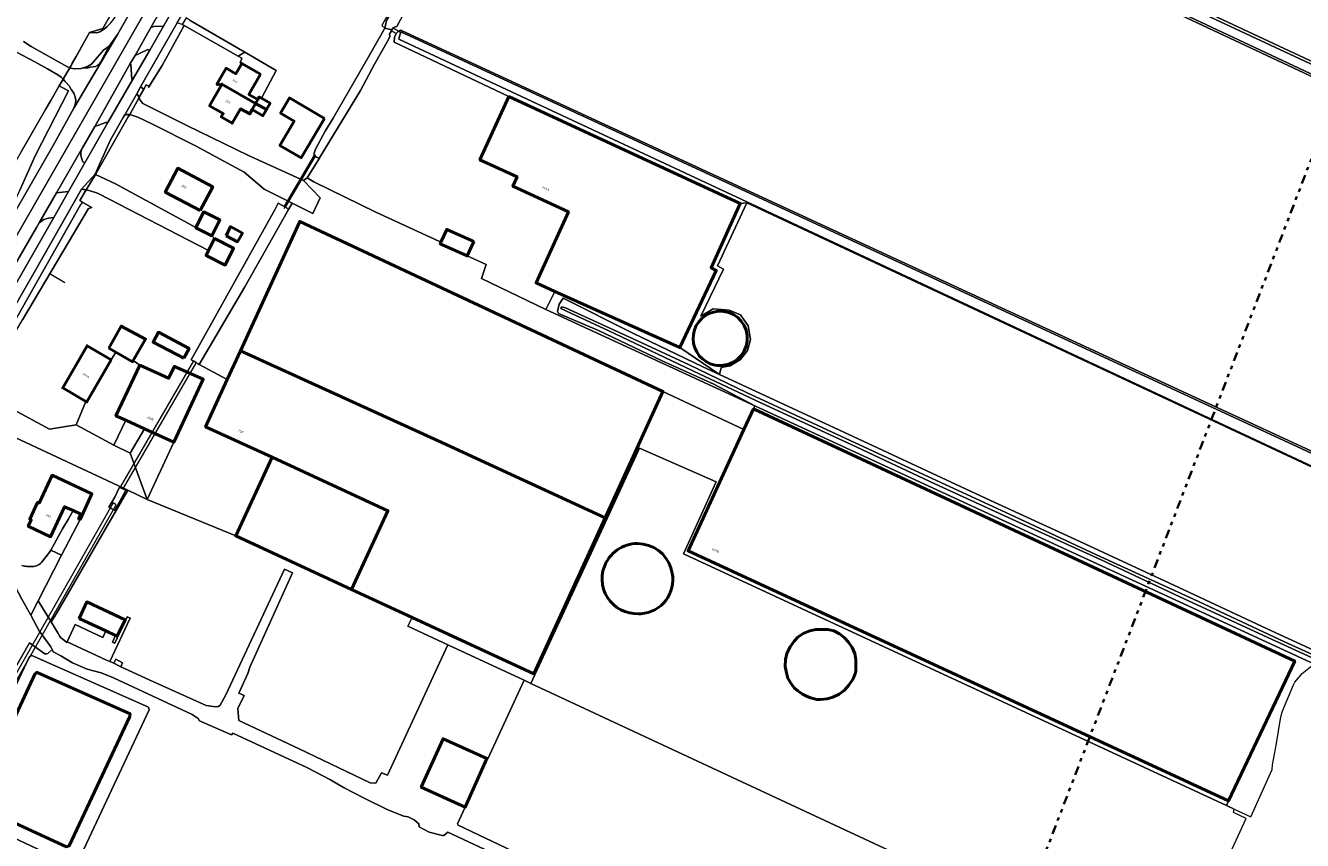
# Model space of a CAD drawing. Header units: metres. Extents: x 113441 to 115918, y 474822 to 477887.
# Tile 47 of 145: x 115043 to 115405, y 475454 to 475686. Entities that reach past the tile are written whole.
import ezdxf
from ezdxf.enums import TextEntityAlignment as Align

# ---------------------------------------------------------------- set-up
doc = ezdxf.new("R2010")
doc.units = ezdxf.units.M
doc.linetypes.add('AL-TEKENBLADGRENS', pattern=[11.5, 2.5, -1.5, 1, -1.5, 1, -1.5, 2.5])
for name, color, linetype, lineweight in [('B-WE-GR-BEPLANTING_CULTUUR_VASTE PLANTENVAK-GV', 252, 'Continuous', 18), ('B-WE-GR-BOUWLAND-GV', 252, 'Continuous', 13), ('B-WE-GR-GRAS-GV', 252, 'Continuous', 13), ('B-WE-GW-TALUD_KRUIN-G', 252, 'Continuous', 18), ('B-WE-IE-TERREINAFSCHEIDING_KUNSTMATIG_HEKWERK-G', 252, 'IE-TERREINAFSCHEIDING-KUNSTMATIG', 18), ('B-WE-IE-TERREINAFSCHEIDING_KUNSTMATIG_HEKWERK_RASTER-G', 252, 'IE-TERREINAFSCHEIDING-KUNSTMATIG', 18), ('B-WE-KW-KUNSTWERK_DUIKER-G', 252, 'Continuous', 18), ('B-WE-KW-KUNSTWERK_DUIKER-GV', 252, 'Continuous', 18), ('B-WE-OG-BEBOUWING-GV', 7, 'Continuous', 50), ('B-WE-OG-BEBOUWING-T18', 7, 'Continuous', 50), ('B-WE-OG-BEBOUWING_BASSIN-GV', 7, 'Continuous', 50), ('B-WE-OG-BEBOUWING_LOODS-GV', 7, 'Continuous', 50), ('B-WE-OG-BEBOUWING_SCHUUR-GV', 7, 'Continuous', 50), ('B-WE-OG-TERREIN_ERF-GV', 252, 'Continuous', 18), ('B-WE-OG-WATER-GV', 252, 'Continuous', 18), ('B-WE-OG-WATER_SLOOT-GV', 252, 'Continuous', 18), ('B-WE-OG-WEG-GV', 252, 'Continuous', 18), ('B-WE-VH-VERHARDING_ASFALT-GV', 252, 'Continuous', 18), ('B-WE-VH-VERHARDING_GESLOTEN-GV', 252, 'Continuous', 18), ('B-WE-VH-VERHARDING_OPEN-GV', 252, 'Continuous', 18), ('X-XX-AL-TEKENBLADGRENS-G', 252, 'AL-TEKENBLADGRENS', 35)]:
    doc.layers.add(name, color=color, linetype=linetype, lineweight=lineweight)
doc.styles.add('NLCS-ISO-ANNOTATIEF-T18', font='NLCS-ISO.ttf', dxfattribs={"height": 1.8})
doc.linetypes.add('IE-TERREINAFSCHEIDING-KUNSTMATIG', pattern='A,4,[82,NLCS.SHX,S=0.75,R=90,X=0,Y=0],4,-2', length=10)

msp = doc.modelspace()

# ---------------------------------------------------------------- linework, layer by layer
at = {"layer": 'B-WE-GR-BEPLANTING_CULTUUR_VASTE PLANTENVAK-GV'}
for points in [[(115060.735, 475683.783), (115062.826, 475683.724), (115063.668, 475683.988), (115064.945, 475684.808), (115065.779, 475685.533), (115066.701, 475686.465), (115067.575, 475687.547), (115068.3, 475688.62), (115086.678, 475719.811), (115085.11, 475720.67), (115077.494, 475707.488), (115072.941, 475699.607), (115072.003, 475697.984), (115068.937, 475692.679), (115064.867, 475685.635), (115064.474, 475684.955)], [(115025.643, 475620.671), (115027.257, 475619.737), (115028.08, 475619.261), (115027.913, 475616.817), (115031.787, 475622.686), (115033.998, 475626.037), (115039.337, 475635.4), (115041.043, 475639.197), (115045.325, 475648.727), (115054.771, 475667.267), (115052.981, 475668.18), (115052.113, 475668.623), (115049.732, 475664.51), (115048.237, 475661.929), (115041.26, 475649.88), (115039.922, 475647.377), (115034.028, 475636.354), (115027.384, 475623.929)]]:
    msp.add_lwpolyline(points, close=True, dxfattribs=at)
at = {"layer": 'B-WE-GR-BOUWLAND-GV'}
msp.add_lwpolyline([(115479.78, 475859.08), (115398.62, 475897.31), (115296.52, 475944.81), (115297.247, 475946.079), (115294.112, 475947.503), (115291.771, 475948.594), (115276.957, 475922.068), (115261.126, 475893.137), (115195.566, 475772.983), (115196.22, 475772.664), (115195.977, 475771.637), (115202.129, 475768.742), (115202.515, 475769.592), (115202.94, 475770.528), (115203.132, 475770.95), (115248.102, 475750), (115359.449, 475698.412), (115517.86, 475624.25)], dxfattribs=at)
at = {"layer": 'B-WE-GR-GRAS-GV'}
for points in [[(115576, 475592.48), (115360.236, 475693.762)], [(115148.692, 475686.721), (115148.021, 475685.506), (115147.059, 475685.272), (115146.638, 475684.547), (115146.482, 475684.278), (115147.868, 475683.549), (115148.503, 475684.224), (115149.089, 475684.506), (115149.334, 475684.391), (115422.705, 475557.938)], [(115421.237, 475554.072), (115247.474, 475635.412), (115239.177, 475617.433), (115240.856, 475616.544), (115234.435, 475603.208), (115237.934, 475605.204), (115242.436, 475604.888), (115245.696, 475603.505), (115247.87, 475600.442), (115248.462, 475596.491), (115247.672, 475593.429), (115245.696, 475590.86), (115242.733, 475589.082), (115240.164, 475588.588), (115239.663, 475586.585), (115250.082, 475581.781), (115277.714, 475568.999), (115316.647, 475550.764), (115340.836, 475539.631), (115370.187, 475525.993), (115395.299, 475514.246), (115423.889, 475501.062)], [(115116.162, 475531.239), (115118.429, 475530.228), (115106.229, 475503.338), (115105.673, 475501.616), (115103.135, 475496.005), (115104.623, 475495.334), (115102.837, 475491.601), (115103.145, 475488.186), (115120.308, 475480.133), (115140.496, 475470.533), (115142.047, 475470.398), (115143.675, 475473.334), (115145.363, 475472.635), (115162.536, 475509.749), (115151.18, 475515.048), (115152.365, 475517.504), (115135.153, 475525.465), (115102.251, 475540.683), (115077.143, 475551.063), (115071.603, 475553.657), (115071.501, 475553.481), (115051.352, 475518.666), (115049.803, 475516.239), (115051.84, 475512.95), (115052.173, 475512.3)], [(115052.59, 475511.7), (115053.155, 475511.38), (115054.301, 475510.416), (115054.393, 475510.617), (115056.626, 475515.478), (115064.487, 475511.789), (115065.326, 475513.684), (115057.745, 475517.227), (115059.949, 475521.943), (115070.824, 475516.861), (115068.62, 475512.145), (115068.115, 475512.381), (115067.235, 475510.499), (115067.942, 475510.165), (115071.46, 475517.682), (115072.274, 475517.287), (115066.485, 475504.959), (115067.604, 475504.464), (115068.163, 475505.629), (115070.133, 475504.645), (115069.633, 475503.482), (115070.653, 475502.97), (115077.67, 475499.746), (115093.834, 475492.501), (115095.847, 475492.232), (115097.164, 475492.11), (115097.852, 475492.539), (115099.458, 475495.476), (115116.162, 475531.239)], [(115217.398, 475518.564), (115216.728, 475518.571)], [(115193.47, 475441.951), (115162.508, 475456.424), (115161.341, 475455.469), (115160.957, 475455.492), (115157.213, 475456.463), (115154.38, 475458.02), (115154.259, 475458.861), (115152.981, 475459.984), (115151.259, 475460.834), (115150.054, 475461.055), (115145.484, 475462.845), (115138.782, 475466.15), (115132.853, 475469.174), (115129.162, 475471.381), (115122.449, 475474.858), (115101.479, 475484.611), (115101.044, 475484.125), (115091.968, 475488.084), (115091.602, 475488.747), (115089.88, 475489.961), (115067.519, 475500.374), (115063.989, 475501.717), (115060.081, 475502.805), (115055.916, 475504.591), (115052.597, 475506.605), (115050.422, 475507.739), (115050.073, 475508.392), (115048.864, 475507.275), (115048.368, 475507.143), (115048.07, 475507.143), (115043.716, 475510.264), (115018.599, 475466.25)], [(115328.164, 475432.467), (115186.139, 475498.736), (115184.19, 475499.645), (115173.925, 475477.337), (115173.584, 475477.411), (115173.647, 475477.382), (115167.4, 475463.532), (115165.745, 475459.841), (115165.26, 475458.866), (115165.446, 475458.406), (115181.004, 475451.026)]]:
    msp.add_lwpolyline(points, dxfattribs=at)
for points in [[(115238.754, 475556.072), (115216.966, 475565.676), (115206.139, 475542.165), (115186.139, 475498.736), (115328.164, 475432.467), (115329.519, 475431.835), (115367.972, 475413.893), (115389.318, 475460.373), (115385.746, 475462.092), (115385.954, 475463.048), (115383.74, 475464.074), (115229.499, 475535.579)], [(115258.745, 475501.806), (115258.389, 475503.549), (115258.46, 475505.507), (115258.816, 475507.286), (115259.777, 475509.172), (115260.88, 475510.738), (115261.912, 475511.948), (115263.442, 475512.909), (115265.364, 475513.727), (115267.036, 475514.083), (115268.922, 475514.118), (115270.452, 475514.083), (115272.161, 475513.691), (115273.798, 475512.873), (115275.114, 475511.841), (115276.36, 475510.524), (115277.427, 475508.994), (115278.103, 475507.286), (115278.388, 475505.578), (115278.459, 475503.976), (115278.424, 475502.411), (115278.316, 475501.773), (115277.641, 475500.026), (115276.431, 475498.247), (115275.185, 475496.788), (115273.691, 475495.685), (115271.876, 475494.866), (115270.274, 475494.404), (115268.424, 475494.19), (115267.321, 475494.226), (115265.577, 475494.653), (115264.44, 475495.115), (115264.438, 475495.116), (115263.3, 475495.685), (115261.912, 475496.61), (115260.951, 475497.464), (115259.955, 475498.817), (115259.101, 475500.204)], [(115023.585, 475462.157), (115023.103, 475462.928), (115043.653, 475506.418), (115044.369, 475506.723), (115077.477, 475492), (115077.682, 475491.267), (115056.988, 475447.181), (115056.333, 475446.786)]]:
    msp.add_lwpolyline(points, close=True, dxfattribs=at)
for points in [[(115207.547, 475533.187, -0.7196776), (115226.283, 475530.086)], [(115216.728, 475518.571, -0.5861801), (115207.547, 475533.187)], [(115226.283, 475530.086, -0.4484452), (115217.398, 475518.564)], [(115052.173, 475512.3, 0.0580795), (115052.59, 475511.7)]]:
    msp.add_lwpolyline(points, format="xyb", dxfattribs=at)
at = {"layer": 'B-WE-GW-TALUD_KRUIN-G'}
msp.add_lwpolyline([(115061.367, 475634.046), (115058.853, 475635.505), (115058.707, 475635.378), (115058.566, 475635.245), (115058.431, 475635.107), (115058.302, 475634.963), (115058.179, 475634.814), (115028.431, 475582.298)], dxfattribs=at)
at = {"layer": 'B-WE-IE-TERREINAFSCHEIDING_KUNSTMATIG_HEKWERK-G'}
for points in [[(115079.498, 475723.792), (115085.11, 475720.67), (115072.003, 475697.984), (115064.867, 475685.635), (115064.474, 475684.955), (115060.735, 475683.783), (115055.383, 475674.27)], [(115049.706, 475615.077), (115053.669, 475612.73)]]:
    msp.add_lwpolyline(points, dxfattribs=at)
at = {"layer": 'B-WE-IE-TERREINAFSCHEIDING_KUNSTMATIG_HEKWERK_RASTER-G'}
msp.add_lwpolyline([(115087.587, 475685.78), (115081.318, 475674.463), (115077.428, 475668.114)], dxfattribs=at)
at = {"layer": 'B-WE-KW-KUNSTWERK_DUIKER-G'}
for points in [[(115148.921, 475683.941), (115146.808, 475685.133)], [(115124.776, 475648.8), (115115.908, 475633.8)]]:
    msp.add_lwpolyline(points, dxfattribs=at)
at = {"layer": 'B-WE-KW-KUNSTWERK_DUIKER-GV'}
for points in [[(115124.905, 475648.686), (115124.517, 475648.914), (115116, 475634.414), (115116.388, 475634.186)], [(115091.141, 475589.971), (115090.277, 475590.473), (115069.508, 475554.751), (115070.372, 475554.249)], [(115068.287, 475549.553), (115067.417, 475550.047), (115015.011, 475457.847), (115015.881, 475457.353)]]:
    msp.add_lwpolyline(points, close=True, dxfattribs=at)
at = {"layer": 'B-WE-OG-BEBOUWING-GV'}
for points in [[(115109.324, 475671.94), (115103.98, 475675.022), (115102.276, 475672.064), (115099.517, 475673.653), (115096.932, 475669.166), (115097.175, 475669.026), (115097.285, 475669.217), (115098.118, 475668.738), (115098.346, 475669.133), (115107.899, 475663.629), (115108.532, 475664.772), (115106.028, 475666.22)], [(115107.899, 475663.629), (115098.346, 475669.133), (115098.118, 475668.738), (115094.815, 475663.004), (115098.71, 475660.751), (115098.161, 475659.793), (115101.246, 475658.009), (115103.654, 475662.092), (115106.225, 475660.652), (115106.931, 475661.882)], [(115109.543, 475665.151), (115108.951, 475665.498), (115108.532, 475664.772), (115107.899, 475663.629), (115111.006, 475661.909), (115112.039, 475663.69)], [(115127.451, 475659.385), (115117.528, 475665.197), (115114.997, 475660.885), (115118.847, 475658.625), (115114.83, 475651.715), (115120.856, 475648.182)], [(115179.883, 475665.66), (115171.657, 475647.623), (115182.216, 475642.735), (115181.008, 475640.086), (115196.776, 475632.785), (115187.57, 475612.6), (115192.918, 475610.193), (115228.4, 475594.22), (115238.8, 475616.15), (115237.33, 475616.94), (115245.6, 475635.21)], [(115111.006, 475661.909), (115107.899, 475663.629), (115106.931, 475661.882), (115109.973, 475660.127)], [(115092.147, 475633.189), (115095.734, 475639.97), (115085.818, 475645.232), (115082.231, 475638.451)], [(115090.968, 475628.375), (115090.934, 475628.307), (115095.513, 475626.017), (115097.767, 475630.532), (115093.185, 475632.81)], [(115103.59, 475593.275), (115160.813, 475567.25), (115207.203, 475545.837), (115223.633, 475581.762), (115120.464, 475630.121)], [(115096.27, 475625.29), (115094.559, 475621.867), (115093.84, 475620.43), (115099.29, 475617.7), (115101.674, 475622.459)], [(115066.18, 475594.101), (115068.161, 475592.969), (115072.969, 475590.219), (115073.166, 475590.564), (115076.656, 475596.663), (115069.745, 475600.349)], [(115087.49, 475591.226), (115089.014, 475594.019), (115080.321, 475598.591), (115078.797, 475595.797)], [(115066.887, 475590.759), (115060.024, 475594.743), (115053.116, 475582.751), (115059.673, 475578.945), (115059.979, 475578.767)], [(115112.596, 475563.057), (115145.5, 475547.843), (115135.153, 475525.465), (115152.365, 475517.504), (115186.933, 475501.517), (115207.203, 475545.837), (115160.813, 475567.25), (115103.59, 475593.275), (115099.863, 475585.136), (115093.712, 475571.705)], [(115075.041, 475589.267), (115068.21, 475574.86), (115071.011, 475573.577), (115076.392, 475571.113), (115084.639, 475567.336), (115093.059, 475585.237), (115084.852, 475588.884), (115083.2, 475585.52)], [(115249.34, 475576.81), (115246.656, 475570.971), (115230.776, 475536.42), (115384.27, 475465.35), (115403.14, 475505.1)], [(115112.596, 475563.057), (115102.251, 475540.683), (115135.153, 475525.465), (115145.5, 475547.843)], [(115056.04, 475547.873), (115058.233, 475546.843), (115057.633, 475545.567), (115058.022, 475545.384), (115061.424, 475552.628), (115050.113, 475557.938), (115046.375, 475550.036), (115045.977, 475550.222), (115043.756, 475545.46), (115044.166, 475545.246), (115043.299, 475543.447), (115049.656, 475540.461), (115053.661, 475548.991)], [(115057.745, 475517.227), (115065.326, 475513.684), (115068.115, 475512.381), (115068.62, 475512.145), (115070.824, 475516.861), (115059.949, 475521.943)], [(115173.584, 475477.411), (115161.157, 475483.012), (115154.953, 475469.258), (115167.4, 475463.532), (115173.647, 475477.382)]]:
    msp.add_lwpolyline(points, close=True, dxfattribs=at)
at = {"layer": 'B-WE-OG-BEBOUWING_BASSIN-GV'}
for points in [[(115239.328, 475604.565, 0.793952), (115237.086, 475589.647)], [(115240.878, 475589.204, 0.9759422), (115239.328, 475604.565)], [(115237.086, 475589.647, 0.0909603), (115239.833, 475589.101)], [(115226.283, 475530.086, 0.7196776), (115207.547, 475533.187)], [(115207.547, 475533.187, 0.5861801), (115216.728, 475518.571)], [(115217.398, 475518.564, 0.4484452), (115226.283, 475530.086)]]:
    msp.add_lwpolyline(points, format="xyb", dxfattribs=at)
for points in [[(115239.833, 475589.101), (115240.476, 475589.164), (115240.878, 475589.204)], [(115216.728, 475518.571), (115217.398, 475518.564)]]:
    msp.add_lwpolyline(points, dxfattribs=at)
for points in [[(115270.274, 475494.404), (115271.876, 475494.866), (115273.691, 475495.685), (115275.185, 475496.788), (115276.431, 475498.247), (115277.641, 475500.026), (115278.316, 475501.773), (115278.424, 475502.411), (115278.459, 475503.976), (115278.388, 475505.578), (115278.103, 475507.286), (115277.427, 475508.994), (115276.36, 475510.524), (115275.114, 475511.841), (115273.798, 475512.873), (115272.161, 475513.691), (115270.452, 475514.083), (115268.922, 475514.118), (115267.036, 475514.083), (115265.364, 475513.727), (115263.442, 475512.909), (115261.912, 475511.948), (115260.88, 475510.738), (115259.777, 475509.172), (115258.816, 475507.286), (115258.46, 475505.507), (115258.389, 475503.549), (115258.745, 475501.806), (115259.101, 475500.204), (115259.955, 475498.817), (115260.951, 475497.464), (115261.912, 475496.61), (115263.3, 475495.685), (115264.438, 475495.116), (115264.44, 475495.115), (115265.577, 475494.653), (115267.321, 475494.226), (115268.424, 475494.19)], [(115045.326, 475501.608), (115028.235, 475464.956), (115028.634, 475464.021), (115054.172, 475452.33), (115054.921, 475452.621), (115072.177, 475489.302), (115072.234, 475490.076), (115045.846, 475501.879)]]:
    msp.add_lwpolyline(points, close=True, dxfattribs=at)
at = {"layer": 'B-WE-OG-BEBOUWING_LOODS-GV'}
msp.add_lwpolyline([(115169.872, 475624.384), (115162.231, 475627.847), (115160.559, 475624.159), (115160.382, 475623.769), (115168.02, 475620.303)], close=True, dxfattribs=at)
at = {"layer": 'B-WE-OG-BEBOUWING_SCHUUR-GV'}
msp.add_lwpolyline([(115099.555, 475625.986), (115102.762, 475624.302), (115104.148, 475626.774), (115100.792, 475628.625)], close=True, dxfattribs=at)
at = {"layer": 'B-WE-OG-TERREIN_ERF-GV'}
for points in [[(115042.016, 475681.292), (115044.153, 475679.828), (115054.268, 475674.13), (115055.11, 475673.798), (115055.383, 475674.27), (115055.834, 475675.072), (115056.918, 475676.998), (115057.003, 475677.15), (115059.397, 475681.404), (115060.735, 475683.783), (115064.474, 475684.955), (115064.867, 475685.635), (115068.937, 475692.679)], [(115089.364, 475687.266), (115104.843, 475678.263), (115113.734, 475673.043), (115109.543, 475665.151), (115112.039, 475663.69), (115111.006, 475661.909), (115109.973, 475660.127), (115106.931, 475661.882), (115106.225, 475660.652), (115103.654, 475662.092), (115101.246, 475658.009), (115098.161, 475659.793), (115098.71, 475660.751), (115094.815, 475663.004), (115098.118, 475668.738), (115097.285, 475669.217), (115097.175, 475669.026), (115096.932, 475669.166), (115099.517, 475673.653), (115102.276, 475672.064), (115103.98, 475675.022), (115103.57, 475675.21), (115103.975, 475676.476), (115102.943, 475677.068), (115087.587, 475685.78), (115081.318, 475674.463), (115077.66, 475668.511), (115077.418, 475668.635), (115076.798, 475668.966), (115076.147, 475667.745), (115074.831, 475665.383), (115074.814, 475665.352), (115075.12, 475664.588), (115075.908, 475663.63), (115088.407, 475657.325), (115105.916, 475648.88), (115121.512, 475641.729), (115122.59, 475642.54), (115126.02, 475648.057), (115125.133, 475648.39), (115124.645, 475648.989), (115124.447, 475649.233), (115124.922, 475650.683), (115127.637, 475655.744), (115129.91, 475659.445), (115140.314, 475677.394), (115144.65, 475685.06), (115143.795, 475685.813)], [(115041.26, 475649.88), (115048.237, 475661.929), (115049.732, 475664.51), (115052.113, 475668.623), (115053.252, 475670.589), (115052.703, 475671.126), (115051.74, 475671.768), (115048.741, 475673.442), (115045.18, 475675.43), (115039.982, 475678.241)], [(115113.45, 475633.558), (115114.366, 475635.259), (115116.908, 475633.847), (115117.27, 475633.495), (115118.27, 475635.311), (115110.308, 475639.309), (115104.622, 475644.15), (115090.828, 475651.582), (115078.442, 475657.888), (115074.444, 475659.746), (115072.135, 475660.543), (115071.746, 475659.858), (115062.45, 475643.48), (115068.119, 475640.783), (115090.968, 475628.375), (115093.185, 475632.81), (115097.767, 475630.532), (115095.513, 475626.017), (115096.27, 475625.29), (115101.674, 475622.459), (115099.29, 475617.7), (115093.84, 475620.43), (115094.559, 475621.867), (115063.34, 475637.98)], [(115062.45, 475643.48), (115059.782, 475639.072), (115060.903, 475638.823)], [(115063.34, 475637.98), (115094.559, 475621.867), (115096.27, 475625.29), (115095.513, 475626.017), (115090.934, 475628.307), (115090.968, 475628.375), (115068.119, 475640.783), (115062.45, 475643.48)], [(115060.903, 475638.823), (115059.782, 475639.072), (115057.961, 475636.022), (115058.853, 475635.505), (115061.367, 475634.046), (115060.43, 475633.82), (115053.112, 475621.434), (115041.727, 475602.164)], [(115029.635, 475581.698), (115049.362, 475571.029), (115056.92, 475572.26), (115059.673, 475578.945), (115053.116, 475582.751), (115060.024, 475594.743), (115066.887, 475590.759), (115068.161, 475592.969), (115066.18, 475594.101), (115069.745, 475600.349), (115076.656, 475596.663), (115073.166, 475590.564), (115075.041, 475589.267), (115083.2, 475585.52), (115084.852, 475588.884), (115093.059, 475585.237), (115084.639, 475567.336), (115077.143, 475551.063), (115102.251, 475540.683), (115112.596, 475563.057), (115093.712, 475571.705), (115099.863, 475585.136), (115091.87, 475589.442), (115091.592, 475589.605), (115089.621, 475590.765), (115102.453, 475613.85), (115113.45, 475633.558)], [(115240.878, 475589.204), (115240.476, 475589.164), (115239.833, 475589.101)], [(115049.693, 475536.624), (115050.81, 475538.49), (115053.08, 475542.67), (115054.66, 475545.39), (115056.04, 475547.873), (115053.661, 475548.991), (115049.656, 475540.461), (115043.299, 475543.447), (115044.166, 475545.246), (115043.756, 475545.46), (115045.977, 475550.222), (115046.375, 475550.036), (115050.113, 475557.938), (115061.424, 475552.628), (115058.022, 475545.384), (115052.776, 475535.176), (115046.11, 475522.203), (115049.803, 475516.239), (115051.352, 475518.666), (115071.501, 475553.481), (115071.603, 475553.657), (115026.748, 475574.654)], [(115047.379, 475533.464), (115048.45, 475534.84)], [(115042.93, 475532.04), (115044.5, 475532.001)], [(115017.383, 475464.914), (115018.599, 475466.25), (115043.716, 475510.264), (115048.07, 475507.143), (115048.368, 475507.143), (115048.864, 475507.275), (115050.073, 475508.392), (115049.692, 475509.107), (115047.423, 475512.315), (115046.442, 475513.701), (115044.051, 475518.112), (115041.536, 475522.752), (115038.675, 475528.134)]]:
    msp.add_lwpolyline(points, dxfattribs=at)
for points in [[(115196.776, 475632.785), (115181.008, 475640.086), (115182.216, 475642.735), (115171.657, 475647.623), (115179.883, 475665.66), (115147.282, 475681.073), (115147.392, 475682.438), (115147.868, 475683.549), (115146.482, 475684.278), (115145.941, 475683.347), (115146.071, 475682.671), (115145.622, 475681.858), (115141.728, 475674.791), (115137.671, 475667.301), (115126.078, 475648.153), (115126.02, 475648.057), (115122.59, 475642.54), (115124.47, 475641.31), (115142.08, 475632.75), (115159.92, 475624.49), (115160.559, 475624.159), (115162.231, 475627.847), (115169.872, 475624.384), (115168.02, 475620.303), (115173.365, 475617.858), (115172.131, 475613.91), (115190.39, 475605.06), (115192.567, 475609.413), (115192.918, 475610.193), (115187.57, 475612.6)], [(115118.847, 475658.625), (115114.997, 475660.885), (115117.528, 475665.197), (115127.451, 475659.385), (115120.856, 475648.182), (115114.83, 475651.715)], [(115092.147, 475633.189), (115082.231, 475638.451), (115085.818, 475645.232), (115095.734, 475639.97)], [(115168.02, 475620.303), (115160.382, 475623.769), (115160.559, 475624.159), (115159.92, 475624.49), (115142.08, 475632.75), (115124.47, 475641.31), (115122.59, 475642.54), (115121.512, 475641.729), (115126.297, 475636.775), (115124.214, 475632.327), (115118.27, 475635.311), (115117.27, 475633.495), (115104.834, 475611.535), (115091.87, 475589.442), (115099.863, 475585.136), (115103.59, 475593.275), (115120.464, 475630.121), (115223.633, 475581.762), (115246.656, 475570.971), (115249.34, 475576.81), (115249.72, 475577.637), (115190.39, 475605.06), (115172.131, 475613.91), (115173.365, 475617.858)], [(115237.934, 475605.204), (115234.435, 475603.208), (115240.856, 475616.544), (115239.177, 475617.433), (115247.474, 475635.412), (115245.6, 475635.21), (115237.33, 475616.94), (115238.8, 475616.15), (115228.4, 475594.22), (115239.663, 475586.585), (115240.164, 475588.588), (115242.733, 475589.082), (115245.696, 475590.86), (115247.672, 475593.429), (115248.462, 475596.491), (115247.87, 475600.442), (115245.696, 475603.505), (115242.436, 475604.888)], [(115239.663, 475586.585), (115228.4, 475594.22), (115192.918, 475610.193), (115192.567, 475609.413), (115190.39, 475605.06), (115249.72, 475577.637), (115238.052, 475583.797), (115223.369, 475590.488), (115205.325, 475599.121), (115193.916, 475603.876), (115193.633, 475604.47), (115194.152, 475606.617), (115195.261, 475608.278), (115215.103, 475598.335), (115235.008, 475588.731)], [(115087.49, 475591.226), (115078.797, 475595.797), (115080.321, 475598.591), (115089.014, 475594.019)], [(115230.776, 475536.42), (115246.656, 475570.971), (115223.633, 475581.762), (115207.203, 475545.837), (115186.933, 475501.517), (115152.365, 475517.504), (115151.18, 475515.048), (115162.536, 475509.749), (115184.19, 475499.645), (115186.139, 475498.736), (115206.139, 475542.165), (115216.966, 475565.676), (115238.754, 475556.072), (115229.499, 475535.579), (115383.74, 475464.074), (115384.27, 475465.35)], [(115396.717, 475474.249), (115396.825, 475475.631), (115397.934, 475481.714), (115399.1, 475488.712), (115399.567, 475490.712), (115402.779, 475498.308), (115403.192, 475499.094), (115405.225, 475501.53), (115408.599, 475504.223), (115408.781, 475504.243), (115403.824, 475506.53), (115249.72, 475577.637), (115249.34, 475576.81), (115403.14, 475505.1), (115384.27, 475465.35), (115383.74, 475464.074), (115385.954, 475463.048), (115390.675, 475460.859)], [(115076.392, 475571.113), (115071.011, 475573.577), (115067.59, 475566.49), (115072.31, 475564.2)], [(115069.352, 475554.487), (115070.546, 475553.928), (115071.064, 475553.685), (115067.921, 475547.938), (115066.176, 475548.853), (115067.927, 475551.676), (115069.264, 475554.523)]]:
    msp.add_lwpolyline(points, close=True, dxfattribs=at)
for points in [[(115063.34, 475637.98, 0.0358144), (115060.903, 475638.823)], [(115060.903, 475638.823, -0.0358144), (115063.34, 475637.98)], [(115237.086, 475589.647, -0.793952), (115239.328, 475604.565)], [(115239.328, 475604.565, -0.9759422), (115240.878, 475589.204)], [(115239.833, 475589.101, -0.0909603), (115237.086, 475589.647)], [(115048.45, 475534.84, 0.0327804), (115049.693, 475536.624)], [(115041.531, 475532.243, 0.0422176), (115042.93, 475532.04)], [(115044.5, 475532.001, 0.1105078), (115046.03, 475532.36)], [(115046.03, 475532.36, 0.1186277), (115047.379, 475533.464)]]:
    msp.add_lwpolyline(points, format="xyb", dxfattribs=at)
at = {"layer": 'B-WE-OG-WATER-GV'}
for points in [[(115780.176, 475499.524), (115752.981, 475513.737), (115202.94, 475770.528), (115202.515, 475769.592), (115202.129, 475768.742), (115393.357, 475678.768), (115647.637, 475559.166), (115728.72, 475521.46), (115750, 475511.692), (115779.888, 475498.694), (115831.631, 475474.288), (115831.955, 475475.203)], [(115157.828, 475703.473), (115157.696, 475703.603), (115156.779, 475704.505), (115155.871, 475705.398), (115145.14, 475687.18), (115144.65, 475685.06), (115146.638, 475684.547), (115147.059, 475685.272), (115148.021, 475685.506), (115148.692, 475686.721), (115157.903, 475703.398)], [(115126.078, 475648.153), (115137.671, 475667.301), (115141.728, 475674.791), (115145.622, 475681.858), (115146.071, 475682.671), (115145.941, 475683.347), (115146.482, 475684.278), (115146.638, 475684.547), (115144.65, 475685.06), (115140.314, 475677.394), (115129.91, 475659.445), (115127.637, 475655.744), (115124.922, 475650.683), (115124.447, 475649.233), (115124.645, 475648.989), (115125.133, 475648.39), (115126.02, 475648.057)], [(115420.784, 475555.045), (115421.446, 475555.706), (115421.975, 475557.162), (115421.76, 475557.775), (115272.405, 475626.918), (115149.19, 475683.96), (115148.706, 475682.346), (115148.694, 475682.308), (115148.59, 475681.96), (115275, 475622.808), (115420.103, 475554.841)], [(115116.908, 475633.847), (115114.366, 475635.259), (115113.45, 475633.558), (115102.453, 475613.85), (115089.621, 475590.765), (115091.592, 475589.605), (115091.87, 475589.442), (115104.834, 475611.535), (115117.27, 475633.495)], [(115071.064, 475553.685), (115070.546, 475553.928), (115069.352, 475554.487), (115069.264, 475554.523), (115067.927, 475551.676), (115066.176, 475548.853), (115067.921, 475547.938)]]:
    msp.add_lwpolyline(points, close=True, dxfattribs=at)
msp.add_lwpolyline([(115422.548, 475500.463), (115400.219, 475510.604), (115374.381, 475522.696), (115348.007, 475534.758), (115322.292, 475546.778), (115296.448, 475558.763), (115267.676, 475572.108), (115247.346, 475581.419), (115231.05, 475589.322), (115216.395, 475596.118), (115195.921, 475605.523), (115194.913, 475605.8), (115194.628, 475605.348), (115209.906, 475598.256), (115232.139, 475587.608), (115251.645, 475578.435), (115277.097, 475566.666), (115300.881, 475555.537), (115326.065, 475543.913), (115348.144, 475533.873), (115370.512, 475523.345), (115395.446, 475511.822), (115409.111, 475505.58)], dxfattribs=at)
at = {"layer": 'B-WE-OG-WATER_SLOOT-GV'}
for points in [[(115202.94, 475770.528), (115752.981, 475513.737), (115750, 475515.295), (115744.352, 475517.775), (115517.86, 475624.25), (115359.449, 475698.412), (115248.102, 475750), (115203.132, 475770.95)], [(115202.129, 475768.742), (115201.824, 475768.07), (115249.533, 475746.024), (115275, 475734.053), (115360.236, 475693.762), (115576, 475592.48), (115647.637, 475559.166), (115393.357, 475678.768)], [(115155.871, 475705.398), (115154.884, 475706.055), (115143.795, 475685.813), (115144.65, 475685.06), (115145.14, 475687.18)], [(115149.334, 475684.391), (115149.089, 475684.506), (115148.503, 475684.224), (115147.868, 475683.549), (115147.392, 475682.438), (115147.282, 475681.073), (115179.883, 475665.66), (115245.6, 475635.21), (115247.474, 475635.412), (115421.237, 475554.072), (115422.03, 475555.133), (115422.262, 475555.69), (115422.526, 475556.324), (115422.709, 475557.089), (115422.705, 475557.938)], [(115148.59, 475681.96), (115148.694, 475682.308), (115148.706, 475682.346), (115149.19, 475683.96), (115272.405, 475626.918), (115421.76, 475557.775), (115421.975, 475557.162), (115421.446, 475555.706), (115420.784, 475555.045), (115420.103, 475554.841), (115275, 475622.808)]]:
    msp.add_lwpolyline(points, close=True, dxfattribs=at)
for points in [[(115423.889, 475501.062), (115395.299, 475514.246), (115370.187, 475525.993), (115340.836, 475539.631), (115316.647, 475550.764), (115277.714, 475568.999), (115250.082, 475581.781), (115239.663, 475586.585), (115235.008, 475588.731), (115215.103, 475598.335), (115195.261, 475608.278), (115194.152, 475606.617), (115193.633, 475604.47), (115193.916, 475603.876), (115205.325, 475599.121), (115223.369, 475590.488), (115238.052, 475583.797), (115249.72, 475577.637), (115403.824, 475506.53), (115408.781, 475504.243)], [(115409.111, 475505.58), (115395.446, 475511.822), (115370.512, 475523.345), (115348.144, 475533.873), (115326.065, 475543.913), (115300.881, 475555.537), (115277.097, 475566.666), (115251.645, 475578.435), (115232.139, 475587.608), (115209.906, 475598.256), (115194.628, 475605.348), (115194.913, 475605.8), (115195.921, 475605.523), (115216.395, 475596.118), (115231.05, 475589.322), (115247.346, 475581.419), (115267.676, 475572.108), (115296.448, 475558.763), (115322.292, 475546.778), (115348.007, 475534.758), (115374.381, 475522.696), (115400.219, 475510.604), (115422.548, 475500.463)]]:
    msp.add_lwpolyline(points, dxfattribs=at)
at = {"layer": 'B-WE-OG-WEG-GV'}
for points in [[(115066.701, 475686.465), (115065.779, 475685.533), (115064.945, 475684.808), (115063.668, 475683.988), (115062.826, 475683.724), (115060.735, 475683.783), (115059.397, 475681.404), (115057.003, 475677.15), (115056.918, 475676.998), (115055.834, 475675.072), (115055.383, 475674.27), (115055.11, 475673.798), (115055.37, 475673.693), (115056.39, 475673.5), (115058.35, 475673.54), (115058.883, 475673.731), (115059.255, 475673.865), (115060.16, 475674.19), (115061.25, 475674.8), (115062.99, 475676.775), (115064.73, 475678.75), (115066.35, 475679.88), (115068.71, 475683.27), (115078.837, 475701.099)], [(115032.02, 475619.86), (115050.39, 475651.7), (115056.29, 475662.31), (115056.679, 475663.345), (115056.806, 475664.443), (115056.663, 475665.539), (115056.26, 475666.569), (115055.62, 475667.47), (115055.511, 475667.649), (115054.93, 475668.61), (115053.842, 475669.893), (115053.252, 475670.589), (115052.113, 475668.623), (115052.981, 475668.18), (115054.771, 475667.267), (115045.325, 475648.727), (115041.043, 475639.197)]]:
    msp.add_lwpolyline(points, dxfattribs=at)
for points in [[(115087.587, 475685.78), (115087.04, 475686.1), (115085.63, 475686.56), (115075.232, 475668.354), (115075.22, 475668.333), (115076.147, 475667.745), (115076.798, 475668.966), (115077.418, 475668.635), (115077.66, 475668.511), (115081.318, 475674.463)], [(115081.735, 475685.585), (115078.953, 475685.538), (115078.186, 475685.239), (115073.69, 475677.31), (115077.25, 475678.98), (115077.87, 475678.75)], [(115064.992, 475677.433), (115066.35, 475679.88), (115064.73, 475678.75), (115062.99, 475676.775), (115061.25, 475674.8), (115060.16, 475674.19), (115059.255, 475673.865), (115058.883, 475673.731), (115060.254, 475673.803), (115060.973, 475673.924), (115062.47, 475674.161), (115063.052, 475674.486), (115063.554, 475674.924), (115063.952, 475675.457)], [(115077.87, 475678.75), (115077.25, 475678.98), (115073.69, 475677.31), (115072.27, 475675), (115072.45, 475674.82), (115072.75, 475670.58), (115072.95, 475670.34)], [(115076.147, 475667.745), (115075.22, 475668.333), (115074.144, 475666.412), (115074.599, 475665.685), (115074.831, 475665.383)], [(115065.93, 475658.2), (115065.32, 475658.27), (115062.24, 475657.08), (115058.73, 475651), (115058.699, 475650.951), (115058.67, 475650.902), (115058.641, 475650.852), (115058.613, 475650.802), (115058.586, 475650.751), (115058.365, 475650.211), (115058.243, 475649.641), (115058.226, 475649.058), (115058.312, 475648.482), (115058.5, 475647.93), (115058.87, 475647.03), (115059.44, 475646.77)], [(115062.31, 475643.55), (115062.45, 475643.48), (115071.746, 475659.858), (115072.135, 475660.543), (115071.851, 475660.536), (115071.567, 475660.517), (115071.284, 475660.488), (115071.002, 475660.448), (115070.722, 475660.397), (115070.276, 475659.643), (115066.57, 475653.09)], [(115058.179, 475634.814), (115058.302, 475634.963), (115058.431, 475635.107), (115058.566, 475635.245), (115058.707, 475635.378), (115058.853, 475635.505), (115057.961, 475636.022), (115059.782, 475639.072), (115059.521, 475639.117), (115059.259, 475639.16), (115058.996, 475639.199), (115058.733, 475639.236), (115058.47, 475639.27), (115045.34, 475616.22), (115040.522, 475607.806), (115026.61, 475583.51), (115026.66, 475583.18), (115027.63, 475582.697), (115027.65, 475582.73), (115028.28, 475582.4), (115028.268, 475582.379), (115028.431, 475582.298)], [(115028.431, 475582.298), (115029.635, 475581.698), (115030.755, 475583.593), (115041.727, 475602.164), (115053.112, 475621.434), (115060.43, 475633.82), (115061.367, 475634.046), (115058.853, 475635.505), (115058.707, 475635.378), (115058.566, 475635.245), (115058.431, 475635.107), (115058.302, 475634.963), (115058.179, 475634.814)], [(115054.766, 475638.611), (115051.352, 475638.212), (115046.44, 475629.697), (115047.73, 475630.61), (115049.109, 475631.068), (115050.55, 475631.25)], [(115038.036, 475609.234), (115038.47, 475609.99), (115050.55, 475631.25), (115049.109, 475631.068), (115047.73, 475630.61), (115046.44, 475629.697), (115045.68, 475628.38), (115035.83, 475611.27), (115035.5, 475610.689), (115025.09, 475592.36), (115022.97, 475588.69), (115023.43, 475585.11), (115024.12, 475584.98)]]:
    msp.add_lwpolyline(points, close=True, dxfattribs=at)
at = {"layer": 'B-WE-VH-VERHARDING_ASFALT-GV'}
for points in [[(115062.713, 475665.6), (115075.835, 475688.563), (115081.952, 475699.329), (115078.837, 475701.099), (115068.71, 475683.27), (115056.29, 475662.31), (115050.39, 475651.7), (115032.02, 475619.86), (115028.932, 475614.46), (115032.282, 475612.537), (115036.299, 475619.535)], [(115062.24, 475657.08), (115072.27, 475675), (115073.69, 475677.31), (115078.186, 475685.239), (115085.147, 475697.514), (115081.952, 475699.329), (115075.835, 475688.563), (115062.713, 475665.6), (115036.299, 475619.535), (115032.282, 475612.537), (115035.5, 475610.689), (115035.83, 475611.27), (115045.68, 475628.38), (115046.44, 475629.697), (115051.352, 475638.212), (115058.586, 475650.751), (115058.613, 475650.802), (115058.641, 475650.852), (115058.67, 475650.902), (115058.699, 475650.951), (115058.73, 475651)], [(115084.1, 475691.68), (115084.17, 475695.37), (115085.53, 475698.19), (115085.147, 475697.514), (115078.186, 475685.239), (115078.953, 475685.538), (115081.735, 475685.585), (115084.65, 475690.74), (115084.443, 475690.851), (115084.273, 475691.014), (115084.155, 475691.217), (115084.095, 475691.445)], [(115068.71, 475683.27), (115066.35, 475679.88), (115064.992, 475677.433), (115063.952, 475675.457), (115063.554, 475674.924), (115063.052, 475674.486), (115062.47, 475674.161), (115060.973, 475673.924), (115060.254, 475673.803), (115058.883, 475673.731), (115058.35, 475673.54), (115056.39, 475673.5), (115055.37, 475673.693), (115055.11, 475673.798), (115054.279, 475672.363), (115053.252, 475670.589), (115053.842, 475669.893), (115054.93, 475668.61), (115055.511, 475667.649), (115055.62, 475667.47), (115056.26, 475666.569), (115056.663, 475665.539), (115056.806, 475664.443), (115056.679, 475663.345), (115056.29, 475662.31)], [(115072.95, 475670.34), (115072.75, 475670.58), (115072.45, 475674.82), (115072.27, 475675), (115062.24, 475657.08), (115065.32, 475658.27), (115065.93, 475658.2)], [(115074.831, 475665.383), (115074.599, 475665.685), (115074.144, 475666.412), (115070.722, 475660.397), (115071.002, 475660.448), (115071.284, 475660.488), (115071.567, 475660.517), (115071.851, 475660.536), (115072.135, 475660.543), (115074.814, 475665.352)], [(115059.44, 475646.77), (115058.87, 475647.03), (115058.5, 475647.93), (115058.312, 475648.482), (115058.226, 475649.058), (115058.243, 475649.641), (115058.365, 475650.211), (115058.586, 475650.751), (115051.352, 475638.212), (115054.766, 475638.611)], [(115062.45, 475643.48), (115062.31, 475643.55), (115058.47, 475639.27), (115058.733, 475639.236), (115058.996, 475639.199), (115059.259, 475639.16), (115059.521, 475639.117), (115059.782, 475639.072)]]:
    msp.add_lwpolyline(points, close=True, dxfattribs=at)
msp.add_lwpolyline([(115040.522, 475607.806), (115045.34, 475616.22), (115058.47, 475639.27), (115062.31, 475643.55), (115066.57, 475653.09), (115070.276, 475659.643), (115070.722, 475660.397), (115074.144, 475666.412), (115075.22, 475668.333), (115075.232, 475668.354), (115085.63, 475686.56), (115087.13, 475689.13), (115090.222, 475694.63), (115087.746, 475696.037), (115085.21, 475691.62), (115084.65, 475690.74), (115081.735, 475685.585), (115077.87, 475678.75), (115072.95, 475670.34), (115065.93, 475658.2), (115059.44, 475646.77), (115054.766, 475638.611), (115050.55, 475631.25), (115038.47, 475609.99)], dxfattribs=at)
at = {"layer": 'B-WE-VH-VERHARDING_GESLOTEN-GV'}
for points in [[(115036.64, 475687.657), (115034.963, 475690), (115030.12, 475687.65), (115030.298, 475687.238), (115030.31, 475686.79), (115030.037, 475686.503), (115029.66, 475686.38), (115028.955, 475686.429), (115027.531, 475684.113), (115034.7, 475680.89), (115039.982, 475678.241), (115045.18, 475675.43), (115048.741, 475673.442), (115051.74, 475671.768), (115052.703, 475671.126), (115053.252, 475670.589), (115054.279, 475672.363), (115055.11, 475673.798), (115054.268, 475674.13), (115044.153, 475679.828), (115042.016, 475681.292)], [(115020.003, 475544.25), (115012.005, 475548.531), (115009.764, 475549.731), (115009.412, 475549.919), (115009.774, 475548.968), (115011.706, 475548.002), (115010.537, 475545.929), (115010.154, 475545.252), (115019.493, 475540.306), (115022.8, 475538.45), (115030.98, 475534.45), (115035.43, 475531.83), (115038.675, 475528.134), (115041.536, 475522.752), (115044.051, 475518.112), (115046.11, 475522.203), (115052.776, 475535.176), (115049.693, 475536.624)], [(115048.45, 475534.84), (115047.379, 475533.464)], [(115044.5, 475532.001), (115042.93, 475532.04)], [(115104.623, 475495.334), (115103.135, 475496.005), (115105.673, 475501.616), (115106.229, 475503.338), (115118.429, 475530.228), (115116.162, 475531.239), (115099.458, 475495.476), (115097.852, 475492.539), (115097.164, 475492.11), (115095.847, 475492.232), (115093.834, 475492.501), (115077.67, 475499.746), (115070.653, 475502.97), (115069.633, 475503.482), (115067.604, 475504.464), (115066.485, 475504.959), (115065.578, 475505.4), (115054.393, 475510.617), (115054.301, 475510.416), (115053.155, 475511.38), (115052.59, 475511.7)], [(115052.173, 475512.3), (115051.84, 475512.95), (115049.803, 475516.239), (115046.11, 475522.203), (115044.051, 475518.112), (115046.442, 475513.701), (115047.423, 475512.315), (115049.692, 475509.107), (115050.073, 475508.392), (115050.422, 475507.739), (115052.597, 475506.605), (115055.916, 475504.591), (115060.081, 475502.805), (115063.989, 475501.717), (115067.519, 475500.374), (115089.88, 475489.961), (115091.602, 475488.747), (115091.968, 475488.084), (115101.044, 475484.125), (115101.479, 475484.611), (115122.449, 475474.858), (115129.162, 475471.381), (115132.853, 475469.174), (115138.782, 475466.15), (115145.484, 475462.845), (115150.054, 475461.055), (115151.259, 475460.834), (115152.981, 475459.984), (115154.259, 475458.861), (115154.38, 475458.02), (115157.213, 475456.463), (115160.957, 475455.492), (115161.341, 475455.469), (115162.508, 475456.424), (115193.47, 475441.951)], [(115181.004, 475451.026), (115165.446, 475458.406), (115165.26, 475458.866), (115165.745, 475459.841), (115167.4, 475463.532), (115154.953, 475469.258), (115161.157, 475483.012), (115173.584, 475477.411), (115173.925, 475477.337), (115184.19, 475499.645), (115162.536, 475509.749), (115145.363, 475472.635), (115143.675, 475473.334), (115142.047, 475470.398), (115140.496, 475470.533), (115120.308, 475480.133), (115103.145, 475488.186), (115102.837, 475491.601), (115104.623, 475495.334)]]:
    msp.add_lwpolyline(points, dxfattribs=at)
for points in [[(115089.364, 475687.266), (115088.14, 475687.98), (115087.04, 475686.1), (115087.587, 475685.78), (115102.943, 475677.068), (115104.843, 475678.263)], [(115113.734, 475673.043), (115104.843, 475678.263), (115102.943, 475677.068), (115103.975, 475676.476), (115103.57, 475675.21), (115103.98, 475675.022), (115109.324, 475671.94), (115106.028, 475666.22), (115108.532, 475664.772), (115108.951, 475665.498), (115109.543, 475665.151)], [(115072.135, 475660.543), (115074.444, 475659.746), (115078.442, 475657.888), (115090.828, 475651.582), (115104.622, 475644.15), (115110.308, 475639.309), (115118.27, 475635.311), (115124.214, 475632.327), (115126.297, 475636.775), (115121.512, 475641.729), (115105.916, 475648.88), (115088.407, 475657.325), (115075.908, 475663.63), (115075.12, 475664.588), (115074.814, 475665.352)], [(115071.011, 475573.577), (115068.21, 475574.86), (115075.041, 475589.267), (115073.166, 475590.564), (115072.969, 475590.219), (115068.161, 475592.969), (115066.887, 475590.759), (115059.979, 475578.767), (115059.673, 475578.945), (115056.92, 475572.26), (115067.59, 475566.49)], [(115072.31, 475564.2), (115067.59, 475566.49), (115056.92, 475572.26), (115049.362, 475571.029), (115029.635, 475581.698), (115028.431, 475582.298), (115028.268, 475582.379), (115028.28, 475582.4), (115027.65, 475582.73), (115027.63, 475582.697), (115027.3, 475582.14), (115024.608, 475577.486), (115024.09, 475576.59), (115023.76, 475575.98), (115024.067, 475575.802), (115026.748, 475574.654), (115071.603, 475553.657), (115077.143, 475551.063)], [(115084.639, 475567.336), (115076.392, 475571.113), (115072.31, 475564.2), (115077.143, 475551.063)], [(115058.022, 475545.384), (115057.633, 475545.567), (115058.233, 475546.843), (115056.04, 475547.873), (115054.66, 475545.39), (115053.08, 475542.67), (115050.81, 475538.49), (115049.693, 475536.624), (115052.776, 475535.176)], [(115043.653, 475506.418), (115023.103, 475462.928), (115023.585, 475462.157), (115056.333, 475446.786), (115056.988, 475447.181), (115077.682, 475491.267), (115077.477, 475492), (115044.369, 475506.723)], [(115045.326, 475501.608), (115045.846, 475501.879), (115072.234, 475490.076), (115072.177, 475489.302), (115054.921, 475452.621), (115054.172, 475452.33), (115028.634, 475464.021), (115028.235, 475464.956)]]:
    msp.add_lwpolyline(points, close=True, dxfattribs=at)
for points in [[(115049.693, 475536.624, -0.0327804), (115048.45, 475534.84)], [(115042.93, 475532.04, -0.0422176), (115041.531, 475532.243)], [(115046.03, 475532.36, -0.1105078), (115044.5, 475532.001)], [(115047.379, 475533.464, -0.1186277), (115046.03, 475532.36)], [(115052.59, 475511.7, -0.0580795), (115052.173, 475512.3)]]:
    msp.add_lwpolyline(points, format="xyb", dxfattribs=at)
at = {"layer": 'B-WE-VH-VERHARDING_OPEN-GV'}
for points in [[(115068.115, 475512.381), (115065.326, 475513.684), (115064.487, 475511.789), (115056.626, 475515.478), (115054.393, 475510.617), (115065.578, 475505.4), (115066.485, 475504.959), (115072.274, 475517.287), (115071.46, 475517.682), (115067.942, 475510.165), (115067.235, 475510.499)], [(115067.604, 475504.464), (115069.633, 475503.482), (115070.133, 475504.645), (115068.163, 475505.629)]]:
    msp.add_lwpolyline(points, close=True, dxfattribs=at)
at = {"layer": 'X-XX-AL-TEKENBLADGRENS-G'}
msp.add_lwpolyline([(114444.131, 477518.262), (115425.394, 475693.653), (115098.243, 474839.844), (114578.24, 475162.508), (113568.556, 477049.85), (114444.131, 477518.262)], dxfattribs=at)

# ---------------------------------------------------------------- texts
at = {"layer": 'B-WE-OG-BEBOUWING-T18', "style": 'NLCS-ISO-ANNOTATIEF-T18'}
for s, rotation, p in [('242', 330.1, (115102.017, 475669.98)), ('244', 330.1, (115100.106, 475664.176)), ('246', 332.1, (115087.601, 475640.048)), ('244A', 335.1, (115190.394, 475639.432)), ('250A', 330.1, (115059.762, 475586.275)), ('250B', 335.4, (115077.946, 475574.086)), ('250', 335.4, (115103.709, 475570.427)), ('252', 334.7, (115049.064, 475546.366)), ('244B', 335.1, (115238.584, 475536.616))]:
    msp.add_text(s, height=0.64, rotation=rotation, dxfattribs=at).set_placement(p, align=Align.MIDDLE)

doc.saveas('drawing.dxf')
